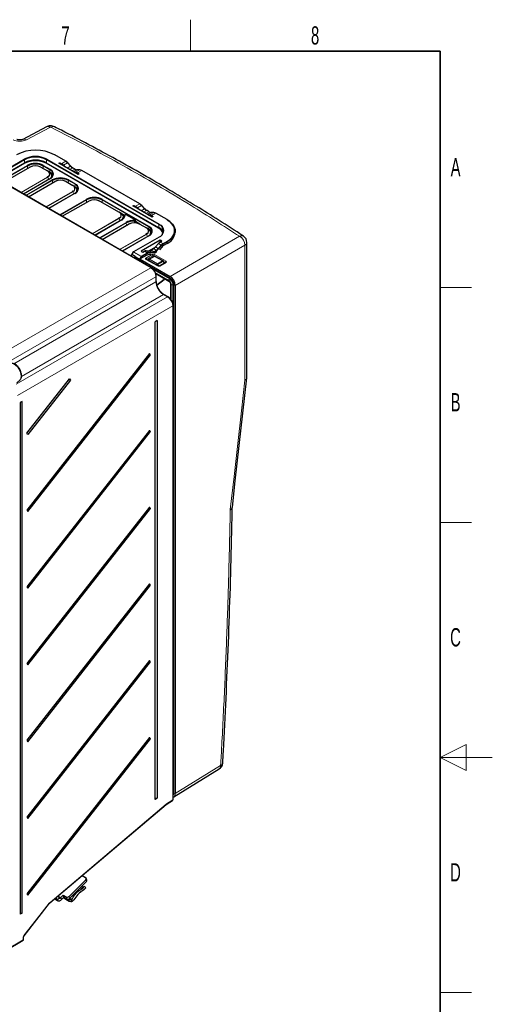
# Paper-space layout 'Blatt4' of a CAD drawing. Header units: millimetres. Extents: x 5 to 418, y 2 to 292.
# Tile 72 of 72: x 328 to 418, y 100 to 288. Entities that reach past the tile are written whole.
import ezdxf

# ---------------------------------------------------------------- set-up
doc = ezdxf.new("R2010")
doc.units = ezdxf.units.MM
doc.layers.add('SLD-0', color=7, linetype='Continuous')
doc.styles.add('SLDTEXTSTYLE0', font='TXT', dxfattribs={"width": 0.605})

psp = doc.layouts.new('Blatt4')

# ---------------------------------------------------------------- linework, layer by layer
at = {"color": 7, "linetype": 'Continuous', "lineweight": 18}
for p, q in [((352.67, 240.99), (299.53, 271.67)), ((333.38, 267.89), (328.89, 265.5)), ((336.4, 261.39), (334.24, 262.63)), ((323.3, 258.08), (328.53, 261.1)), ((328.59, 261), (323.36, 257.98)), ((323.57, 258.96), (328.46, 261.79)), ((328.52, 261.69), (323.62, 258.87)), ((323.93, 257.65), (329.02, 260.59)), ((329.08, 260.49), (324.04, 257.59)), ((329.56, 260.28), (324.47, 257.34)), ((328.53, 261.1), (328.52, 261.69)), ((329.08, 260.03), (329.08, 260.49)), ((332.88, 259.54), (331.6, 260.28)), ((332.08, 260.03), (332.09, 260.49)), ((333.36, 259.76), (332.09, 260.49)), ((332.14, 260.59), (333.42, 259.85)), ((354.16, 248.59), (332.66, 261)), ((332.72, 261.1), (332.73, 261.69)), ((332.72, 261.1), (354.21, 248.69)), ((354.22, 249.28), (332.73, 261.69)), ((332.78, 261.79), (354.28, 249.38)), ((335.6, 260.93), (336.4, 261.39)), ((335.96, 260.63), (336.76, 261.09)), ((336.68, 260.08), (337.32, 260.46)), ((337.32, 260.46), (336.76, 261.09)), ((327.79, 255.42), (332.88, 258.36)), ((332.92, 258.32), (327.84, 255.39)), ((333.15, 257.92), (332.92, 258.32)), ((333.35, 259.29), (333.36, 259.76)), ((333.35, 259.25), (333.35, 259.29)), ((337.12, 259.83), (337.68, 260.16)), ((337.59, 259.56), (338.16, 259.88)), ((338.16, 259.88), (337.68, 260.16)), ((337.87, 259.4), (338.52, 259.77)), ((338.29, 259.29), (339.09, 259.75)), ((339.09, 259.75), (338.52, 259.77)), ((338.65, 259.17), (339.45, 259.63)), ((350.54, 253.23), (339.45, 259.63)), ((333.42, 258.05), (328.33, 255.11)), ((328.74, 254.87), (333.83, 257.81)), ((333.88, 257.72), (328.85, 254.81)), ((334.37, 257.5), (329.28, 254.56)), ((333.89, 257.25), (333.88, 257.72)), ((337.69, 256.77), (336.41, 257.5)), ((336.89, 257.25), (336.9, 257.72)), ((338.17, 256.98), (336.9, 257.72)), ((336.95, 257.81), (338.23, 257.08)), ((338.16, 256.52), (338.17, 256.98)), ((338.16, 256.48), (338.16, 256.52)), ((332.6, 252.65), (337.69, 255.59)), ((337.73, 255.54), (332.65, 252.61)), ((338.23, 255.27), (333.14, 252.34)), ((337.96, 255.14), (337.73, 255.54)), ((335.2, 251.14), (340.29, 254.08)), ((340.35, 253.98), (335.31, 251.08)), ((340.83, 253.77), (335.74, 250.83)), ((340.35, 253.52), (340.35, 253.98)), ((346.55, 251.65), (342.88, 253.77)), ((343.35, 253.52), (343.36, 253.98)), ((352.27, 248.84), (343.36, 253.98)), ((343.42, 254.08), (352.32, 248.94)), ((349.74, 252.77), (350.54, 253.23)), ((350.1, 252.47), (350.9, 252.93)), ((351.47, 252.29), (350.9, 252.93)), ((349.61, 250.16), (347.94, 251.12)), ((350.82, 251.92), (351.47, 252.29)), ((351.26, 251.67), (351.83, 251.99)), ((351.74, 251.39), (352.3, 251.72)), ((352.3, 251.72), (351.83, 251.99)), ((352.01, 251.23), (352.66, 251.6)), ((352.43, 251.12), (353.23, 251.58)), ((353.23, 251.58), (352.66, 251.6)), ((352.79, 251.01), (353.59, 251.47)), ((355.74, 250.22), (353.59, 251.47)), ((341.46, 247.53), (346.55, 250.47)), ((346.59, 250.42), (341.52, 247.5)), ((342.01, 247.21), (346.84, 250)), ((347.09, 250.15), (342.06, 247.25)), ((342.89, 246.77), (347.93, 249.67)), ((347.98, 249.58), (342.95, 246.67)), ((348.47, 249.36), (343.38, 246.42)), ((346.84, 250), (346.59, 250.42)), ((347.99, 249.11), (347.98, 249.58)), ((351.79, 248.63), (350.51, 249.36)), ((354.21, 248.69), (354.22, 249.28)), ((342.06, 247.25), (342.89, 246.77)), ((346.7, 244.51), (351.79, 247.45)), ((351.83, 247.4), (346.75, 244.47)), ((352.32, 247.13), (347.23, 244.2)), ((352.06, 247.01), (351.83, 247.4)), ((352.26, 248.38), (352.27, 248.84)), ((352.26, 248.34), (352.26, 248.38)), ((356.36, 239.34), (369.66, 247.02)), ((354.28, 246.89), (349.38, 244.06)), ((354.07, 244.68), (354.64, 245.32)), ((354.13, 245.62), (354.64, 245.32)), ((354.72, 245.24), (354.15, 244.61)), ((354.47, 245.9), (354.47, 245.93)), ((354.49, 245.91), (355, 245.62)), ((355, 245.62), (355.74, 246.04)), ((355.8, 245.95), (355.06, 245.52)), ((355.8, 245.65), (355.8, 245.95)), ((370.65, 245.31), (357.35, 237.63)), ((370.65, 219.51), (370.65, 245.31)), ((348.93, 243.22), (348.98, 243.25)), ((349.34, 244.02), (349.04, 243.51)), ((350.8, 243.17), (349.34, 244.02)), ((349.38, 244.06), (350.84, 243.22)), ((350.84, 243.22), (351.95, 243.86)), ((352.01, 243.76), (350.9, 243.12)), ((351.44, 244.16), (351.95, 243.86)), ((351.75, 242.87), (352.94, 243.53)), ((351.8, 244.27), (352.31, 243.97)), ((353.08, 243.28), (351.89, 242.62)), ((352.31, 243.97), (352.88, 244)), ((352.91, 243.89), (352.34, 243.87)), ((352.37, 244.29), (352.88, 244)), ((353.35, 244.77), (352.52, 244.31)), ((352.73, 244.4), (353.24, 244.11)), ((353.08, 243.06), (353.08, 243.28)), ((353.21, 244.68), (353.72, 244.39)), ((353.24, 244.11), (353.72, 244.39)), ((353.37, 243.21), (353.25, 243.28)), ((353.25, 243.28), (353.25, 243.16)), ((353.77, 244.29), (353.3, 244.01)), ((353.4, 243.53), (355.6, 242.25)), ((353.57, 244.98), (354.07, 244.68)), ((350.01, 242.69), (356.36, 239.02)), ((350.51, 242.66), (350.8, 243.17)), ((350.9, 243.12), (350.64, 242.68)), ((353.96, 241.34), (351.75, 242.61)), ((351.89, 242.62), (351.89, 242.6)), ((352.07, 242.49), (352.1, 242.51)), ((353.4, 243.18), (352.4, 242.62)), ((352.4, 242.62), (353.94, 241.73)), ((354.91, 242.31), (353.4, 243.18)), ((353.94, 241.73), (354.91, 242.31)), ((355.01, 242.2), (354.04, 241.62)), ((354.04, 241.62), (354.21, 241.32)), ((355.6, 242), (354.41, 241.33)), ((354.92, 241.68), (355.21, 241.86)), ((355.21, 241.86), (355.01, 242.2)), ((355.46, 242.01), (355.1, 242.21)), ((355.22, 241.85), (355.21, 241.86)), ((355.46, 241.98), (355.46, 242.01)), ((322.93, 223.83), (352.67, 240.99)), ((356.31, 238.92), (352.98, 240.84)), ((353.22, 240.6), (356.22, 238.87)), ((356.08, 238.63), (353.53, 240.1)), ((353.6, 239.96), (356.08, 238.53)), ((353.66, 239.28), (324.69, 222.57)), ((326.45, 222.62), (353.66, 238.33)), ((353.66, 238.33), (353.66, 239.28)), ((353.84, 237.71), (355.25, 238.85)), ((355.25, 238.85), (355.25, 238.94)), ((356.31, 238.92), (356.22, 238.87)), ((356.5, 237.79), (356.5, 234.94)), ((356.59, 234.82), (356.59, 237.75)), ((356.96, 237.8), (356.87, 237.75)), ((356.87, 237.75), (356.87, 234.18)), ((356.96, 140.46), (356.96, 237.8)), ((357.07, 237.8), (357.07, 140.46)), ((355.08, 235.89), (327.92, 220.21)), ((355.89, 235.42), (355.08, 235.89)), ((326.93, 218.69), (355.89, 235.42)), ((356.88, 233.7), (327.15, 216.53)), ((356.88, 139.1), (356.88, 233.7)), ((367.87, 194.6), (367.88, 194.74)), ((357.35, 140.31), (366.03, 145.68)), ((356.96, 140.46), (356.93, 140.45)), ((333.39, 119.46), (355.61, 138.32)), ((355.66, 138.35), (356.88, 139.1)), ((340.35, 123.46), (340.21, 123.83)), ((334.96, 120.67), (335.43, 120.4)), ((328.41, 113.12), (333.31, 119.38)), ((334.31, 120.19), (334.81, 119.9)), ((335.17, 120.36), (334.81, 119.9)), ((335.43, 120.4), (335.57, 120.02)), ((336.62, 120.17), (336.47, 120.55)), ((337.02, 120.65), (337.16, 120.28)), ((324.93, 110.36), (328.27, 112.35)), ((328.27, 112.35), (328.27, 112.75))]:
    psp.add_line(p, q, dxfattribs=at)
at = {"color": 7, "linetype": 'Continuous', "lineweight": 25}
for p, q in [((352.77, 241), (299.63, 271.68)), ((332.71, 267.97), (328.21, 265.58)), ((336.44, 261.39), (334.28, 262.64)), ((324.44, 257.35), (329.52, 260.28)), ((331.64, 260.28), (332.92, 259.55)), ((335.1, 261), (335.29, 261.11)), ((338.76, 258.88), (335.1, 261)), ((335.29, 261.11), (335.6, 260.93)), ((335.29, 260.89), (335.29, 261.11)), ((335.96, 260.63), (336.21, 260.35)), ((337.36, 260.47), (336.79, 261.1)), ((332.98, 258.46), (332.84, 258.36)), ((333.16, 259.4), (332.92, 259.55)), ((333.35, 259.29), (333.17, 259.4)), ((333.73, 258.44), (333.73, 258.62)), ((338.2, 259.89), (337.72, 260.16)), ((338.04, 259.3), (338.29, 259.29)), ((339.11, 259.75), (338.54, 259.78)), ((338.65, 259.17), (338.96, 258.99)), ((338.96, 258.99), (338.76, 258.88)), ((350.58, 253.23), (339.49, 259.64)), ((333.38, 258.05), (328.3, 255.12)), ((329.25, 254.58), (334.33, 257.51)), ((336.45, 257.51), (337.73, 256.77)), ((337.97, 256.63), (337.73, 256.77)), ((338.16, 256.52), (337.97, 256.63)), ((338.19, 255.28), (333.11, 252.35)), ((337.78, 255.69), (337.65, 255.59)), ((338.54, 255.67), (338.54, 255.84)), ((335.72, 250.85), (340.79, 253.77)), ((342.92, 253.77), (346.59, 251.65)), ((349.24, 252.83), (349.43, 252.94)), ((352.91, 250.72), (349.24, 252.83)), ((349.43, 252.94), (349.74, 252.77)), ((349.43, 252.72), (349.43, 252.94)), ((351.5, 252.3), (350.93, 252.94)), ((346.84, 251.51), (346.59, 251.65)), ((347.66, 251.03), (346.84, 251.51)), ((347.38, 250.87), (347.61, 250.74)), ((347.66, 251.01), (347.66, 250.92)), ((349.65, 250.17), (347.98, 251.13)), ((350.1, 252.47), (350.35, 252.19)), ((352.34, 251.72), (351.87, 252)), ((352.18, 251.13), (352.43, 251.12)), ((353.26, 251.59), (352.69, 251.61)), ((352.79, 251.01), (353.1, 250.83)), ((353.1, 250.83), (352.91, 250.72)), ((355.78, 250.23), (353.63, 251.47)), ((347.05, 250.16), (341.98, 247.23)), ((343.35, 246.44), (348.43, 249.37)), ((346.65, 250.57), (346.51, 250.47)), ((347.41, 250.55), (347.41, 250.72)), ((349.75, 249.59), (349.73, 250.05)), ((350.54, 249.37), (349.74, 249.84)), ((350.55, 249.37), (351.83, 248.63)), ((352.28, 247.14), (347.21, 244.21)), ((351.88, 247.55), (351.75, 247.45)), ((352.07, 248.49), (351.83, 248.63)), ((352.26, 248.38), (352.07, 248.49)), ((352.64, 247.53), (352.64, 247.7)), ((352.73, 247.62), (352.64, 247.67)), ((357.32, 247.77), (357.32, 248.07)), ((342.89, 246.77), (342.89, 246.7)), ((354.24, 246.89), (349.34, 244.06)), ((354.46, 246.29), (350.8, 244.17)), ((353.57, 244.98), (354.13, 245.62)), ((354.8, 246.09), (354.46, 246.29)), ((354.47, 245.93), (354.46, 246.29)), ((354.47, 245.93), (354.49, 245.92)), ((354.49, 245.91), (354.8, 246.09)), ((355.8, 245.65), (355.13, 245.27)), ((371.05, 220.04), (371.05, 245.87)), ((348.98, 243.25), (348.98, 243.45)), ((349.31, 244.04), (349, 243.5)), ((349.66, 243.15), (349.04, 243.51)), ((351.94, 243.43), (350.64, 242.68)), ((350.8, 244.17), (351.13, 243.98)), ((351.13, 243.98), (351.44, 244.16)), ((351.8, 244.27), (352.37, 244.29)), ((352.7, 243.56), (352.3, 243.54)), ((353.48, 244.88), (352.42, 244.29)), ((352.73, 244.4), (353.21, 244.68)), ((354.77, 244.97), (354.31, 244.45)), ((349.66, 243.15), (350.51, 242.66)), ((349.66, 242.8), (349.66, 243.15)), ((350.01, 242.69), (350.01, 242.91)), ((350.61, 242.66), (356.36, 239.34)), ((354.06, 241.35), (351.85, 242.62)), ((352.1, 242.51), (352.3, 242.63)), ((352.3, 242.63), (353.31, 243.19)), ((355.01, 242.32), (353.5, 243.19)), ((355.5, 242.01), (354.31, 241.34)), ((355.28, 241.9), (355.08, 242.24)), ((355.29, 241.89), (355.28, 241.9)), ((353.62, 239.88), (356.12, 238.44)), ((353.72, 238.42), (353.72, 239.36)), ((353.85, 237.66), (355.23, 238.78)), ((356.44, 237.87), (356.44, 235.02)), ((357.35, 237.63), (357.35, 140.31)), ((355.98, 235.43), (355.17, 235.89)), ((356.93, 139.18), (356.93, 233.78)), ((353.86, 230.88), (353.49, 230.66)), ((353.49, 139.21), (353.49, 230.66)), ((353.86, 230.88), (353.86, 139.43)), ((352.4, 224.57), (328.94, 194.62)), ((352.58, 224.31), (352.4, 224.57)), ((329.12, 194.36), (352.58, 224.31)), ((327.06, 219), (327.6, 219.48)), ((327.6, 219.48), (327.65, 219.54)), ((328.94, 209.31), (337.1, 219.73)), ((337.28, 219.47), (329.12, 209.05)), ((337.1, 219.73), (337.28, 219.47)), ((371.03, 219.94), (371.03, 220.04)), ((328.03, 215.42), (327.66, 215.2)), ((327.66, 215.2), (327.66, 117.22)), ((328.03, 117.44), (328.03, 215.42)), ((352.4, 209.87), (328.94, 179.92)), ((329.12, 209.05), (328.94, 209.31)), ((329.12, 179.66), (352.58, 209.62)), ((352.58, 209.62), (352.4, 209.87)), ((352.4, 195.18), (328.94, 165.22)), ((328.94, 194.62), (329.12, 194.36)), ((329.12, 164.96), (352.58, 194.92)), ((352.58, 194.92), (352.4, 195.18)), ((368.27, 195.13), (368.27, 195.14)), ((352.4, 180.48), (328.94, 150.52)), ((328.94, 179.92), (329.12, 179.66)), ((329.12, 150.26), (352.58, 180.22)), ((352.58, 180.22), (352.4, 180.48)), ((352.4, 165.78), (328.94, 135.83)), ((328.94, 165.22), (329.12, 164.96)), ((329.12, 135.57), (352.58, 165.52)), ((352.58, 165.52), (352.4, 165.78)), ((352.4, 151.08), (328.94, 121.13)), ((329.12, 120.87), (352.58, 150.82)), ((352.58, 150.82), (352.4, 151.08)), ((328.94, 150.52), (329.12, 150.26)), ((357.07, 139.67), (365.76, 145.05)), ((333.38, 119.39), (355.6, 138.24)), ((353.86, 139.43), (353.49, 139.21)), ((355.63, 138.26), (356.84, 139.01)), ((328.94, 135.83), (329.12, 135.57)), ((339.55, 124.63), (340.19, 124.26)), ((340.21, 123.83), (337.02, 120.65)), ((340.35, 123.46), (337.16, 120.28)), ((340.44, 123.76), (340.3, 124.14)), ((328.94, 121.13), (329.12, 120.87)), ((334.93, 120.71), (335.17, 120.36)), ((335.43, 120.4), (335.9, 120.88)), ((335.9, 120.88), (336.47, 120.55)), ((335.9, 120.88), (336.05, 120.5)), ((339.71, 122.3), (339.95, 122.54)), ((339.94, 121.97), (340, 122.02)), ((340.24, 122.26), (339.95, 122.54)), ((340.24, 122.26), (340, 122.02)), ((328.42, 113.07), (333.32, 119.34)), ((334.29, 120.17), (334.91, 119.81)), ((334.5, 120.34), (334.81, 119.9)), ((335.57, 120.02), (336.05, 120.5)), ((336.05, 120.5), (336.62, 120.17)), ((337.43, 120.02), (337.67, 120.26)), ((337.71, 119.74), (337.43, 120.02)), ((337.71, 119.74), (337.96, 119.98)), ((328.03, 117.44), (327.66, 117.22)), ((324.93, 110.29), (328.23, 112.26)), ((328.32, 112.43), (328.32, 112.83))]:
    psp.add_line(p, q, dxfattribs=at)
at = {"color": 7, "linetype": 'Continuous', "lineweight": 18, "flags": 128}
for points in [[(336.76, 261.09), (336.77, 261.1), (336.78, 261.1), (336.78, 261.1), (336.79, 261.1), (336.79, 261.1)], [(337.32, 260.46), (337.34, 260.46), (337.34, 260.47), (337.35, 260.47), (337.36, 260.47), (337.36, 260.47)], [(333.36, 258.02), (333.39, 258.05), (333.57, 258.24), (333.67, 258.44), (333.71, 258.65), (333.67, 258.86), (333.57, 259.06), (333.39, 259.24), (333.16, 259.4)], [(338.17, 255.25), (338.2, 255.28), (338.37, 255.46), (338.48, 255.66), (338.52, 255.87), (338.48, 256.08), (338.37, 256.28), (338.2, 256.47), (337.97, 256.63)], [(350.9, 252.93), (350.91, 252.93), (350.92, 252.94), (350.93, 252.94), (350.93, 252.94), (350.93, 252.94)], [(351.47, 252.29), (351.48, 252.3), (351.49, 252.3), (351.49, 252.3), (351.5, 252.3), (351.5, 252.3)], [(352.27, 247.11), (352.3, 247.14), (352.47, 247.32), (352.58, 247.52), (352.62, 247.73), (352.58, 247.94), (352.47, 248.14), (352.3, 248.33), (352.07, 248.49)], [(350.8, 243.17), (350.81, 243.17), (350.83, 243.16), (350.84, 243.15), (350.85, 243.14), (350.87, 243.14), (350.88, 243.13), (350.89, 243.12), (350.9, 243.12)], [(353.81, 241.49), (353.82, 241.49), (353.84, 241.51), (353.88, 241.53), (353.91, 241.55), (353.94, 241.57), (353.98, 241.59), (354.01, 241.6), (354.04, 241.62)], [(355.01, 242.2), (355.04, 242.22), (355.06, 242.23), (355.07, 242.24), (355.08, 242.24), (355.08, 242.24)], [(355.21, 241.86), (355.24, 241.87), (355.26, 241.88), (355.27, 241.89), (355.28, 241.9), (355.28, 241.9)], [(327.65, 219.54), (327.81, 219.83), (327.87, 220.22), (327.83, 220.67), (327.68, 221.15), (327.44, 221.61), (327.14, 222.03), (326.78, 222.36), (326.41, 222.59), (326.05, 222.68), (325.77, 222.65)], [(367.88, 194.74), (368.59, 201.04), (369.29, 207.33), (370, 213.63), (370.65, 219.51)], [(333.31, 119.38), (333.32, 119.36), (333.32, 119.35), (333.32, 119.34), (333.32, 119.34)], [(328.41, 113.12), (328.42, 113.1), (328.42, 113.08), (328.42, 113.07), (328.42, 113.07)]]:
    psp.add_lwpolyline(points, dxfattribs=at)
at = {"color": 7, "linetype": 'Continuous', "lineweight": 25, "flags": 128}
for points in [[(337.36, 260.47), (337.36, 260.46), (337.36, 260.46), (337.36, 260.45), (337.36, 260.44)], [(333.18, 259.37), (333.41, 259.2), (333.59, 259.02), (333.69, 258.81), (333.73, 258.6), (333.69, 258.39), (333.59, 258.19), (333.56, 258.15)], [(333.87, 258.49), (333.82, 258.57), (333.72, 258.69)], [(333.72, 258.29), (333.73, 258.43), (333.73, 258.44)], [(337.99, 256.59), (338.22, 256.43), (338.4, 256.24), (338.5, 256.04), (338.54, 255.83), (338.5, 255.61), (338.4, 255.41), (338.37, 255.38)], [(338.68, 255.72), (338.63, 255.8), (338.53, 255.91)], [(338.53, 255.52), (338.54, 255.65), (338.54, 255.67)], [(351.5, 252.3), (351.5, 252.3), (351.5, 252.3), (351.5, 252.29), (351.5, 252.28)], [(347.4, 250.4), (347.41, 250.53), (347.41, 250.55)], [(355.74, 246.04), (356.31, 246.44), (356.76, 246.89), (357.07, 247.37), (357.22, 247.88), (357.22, 248.39), (357.07, 248.9), (356.76, 249.38), (356.31, 249.83), (355.74, 250.22)], [(355.8, 250.19), (356.38, 249.79), (356.83, 249.34), (357.14, 248.85), (357.3, 248.33), (357.3, 247.81), (357.14, 247.29), (356.83, 246.8), (356.38, 246.35), (355.8, 245.95)], [(352.09, 248.45), (352.32, 248.29), (352.5, 248.1), (352.6, 247.9), (352.64, 247.69), (352.6, 247.48), (352.5, 247.27), (352.47, 247.24)], [(352.78, 247.58), (352.73, 247.66), (352.63, 247.77)], [(352.63, 247.39), (352.64, 247.51), (352.64, 247.53)], [(348.98, 243.25), (348.98, 243.24), (348.98, 243.23), (348.97, 243.22), (348.96, 243.21), (348.96, 243.21), (348.95, 243.21), (348.94, 243.21)], [(352.1, 242.51), (352.07, 242.5), (352.07, 242.49)], [(368.27, 195.15), (368.83, 200.18), (371.04, 219.94)], [(334.81, 119.9), (334.87, 119.83), (334.95, 119.79), (335.04, 119.77), (335.14, 119.77), (335.24, 119.8), (335.35, 119.85), (335.46, 119.93), (335.57, 120.02)], [(335.17, 120.36), (335.2, 120.34), (335.22, 120.32), (335.25, 120.32), (335.28, 120.32), (335.32, 120.33), (335.35, 120.34), (335.39, 120.37), (335.43, 120.4)], [(335.98, 120.43), (336.05, 120.37), (336.41, 120.1), (336.75, 119.89), (337.07, 119.74), (337.34, 119.66), (337.56, 119.66), (337.71, 119.74)], [(336.36, 120.32), (336.64, 120.14), (336.9, 120.02), (337.12, 119.96), (337.3, 119.96), (337.43, 120.02)]]:
    psp.add_lwpolyline(points, dxfattribs=at)
at = {"color": 7, "linetype": 'Continuous', "lineweight": 18}
for centre, radius, start, end in [((332.97, 267.34), 0.686, 53.2864, 112.6819), ((334.04, 267.4), 0.629, 68.727, 128.5046), ((328.48, 264.95), 0.685, 53.2577, 113.0143), ((328.4, 261.69), 0.123, 3.2297, 57.3477), ((328.65, 261.11), 0.123, 183.2297, 237.3477), ((328.95, 260.48), 0.123, 3.2297, 57.3477), ((329.53, 260.24), 0.0402, 54.3818, 114.314), ((331.63, 260.24), 0.0402, 65.686, 125.6182), ((332.21, 260.48), 0.123, 122.6523, 176.7703), ((332.59, 261.11), 0.123, 302.6523, 356.7703), ((332.85, 261.69), 0.123, 122.6523, 176.7703), ((337.71, 260.13), 0.0402, 65.6929, 125.6176), ((332.9, 259.51), 0.0402, 65.686, 125.6182), ((332.65, 258.95), 0.632, 290.7834, 69.2166), ((332.82, 258.26), 0.115, 28.8556, 58.0453), ((332.64, 258.97), 0.704, 292.7612, 6.2687), ((333.48, 259.75), 0.123, 122.6523, 176.7703), ((333.07, 258.95), 0.965, 290.7834, 69.2166), ((338.54, 259.73), 0.0496, 88.0594, 120.7437), ((339.47, 259.6), 0.0402, 65.6929, 125.6176), ((333.39, 258.02), 0.0395, 53.7667, 114.9229), ((333.76, 257.71), 0.123, 3.2297, 57.3477), ((334.34, 257.47), 0.0402, 54.3818, 114.314), ((336.44, 257.47), 0.0402, 65.686, 125.6182), ((337.02, 257.71), 0.123, 122.6523, 176.7703), ((337.46, 256.18), 0.632, 290.7834, 69.2166), ((337.71, 256.73), 0.0402, 65.686, 125.6182), ((338.29, 256.97), 0.123, 122.6523, 176.7703), ((337.88, 256.18), 0.965, 290.7834, 69.2166), ((337.62, 255.49), 0.115, 28.8556, 58.0453), ((337.45, 256.19), 0.704, 292.7612, 6.2687), ((338.2, 255.24), 0.0395, 53.7667, 114.9229), ((340.22, 253.98), 0.123, 3.2297, 57.3477), ((340.81, 253.74), 0.0402, 54.3818, 114.314), ((342.9, 253.74), 0.0402, 65.686, 125.6182), ((343.48, 253.98), 0.123, 122.6523, 176.7703), ((346.33, 251.06), 0.632, 290.7834, 69.2166), ((346.58, 251.61), 0.0402, 65.686, 125.6182), ((346.32, 251.07), 0.704, 292.7612, 6.2687), ((346.55, 250.75), 0.809, 290.7834, 69.2166), ((347.73, 251), 0.0748, 85.5421, 172.5109), ((347.97, 251.09), 0.0395, 65.0771, 126.2333), ((351.85, 251.96), 0.0402, 65.6929, 125.6176), ((352.69, 251.56), 0.0496, 88.0594, 120.7437), ((353.61, 251.43), 0.0402, 65.6929, 125.6176), ((346.49, 250.37), 0.115, 28.8556, 58.0453), ((347.07, 250.12), 0.0384, 52.8179, 115.8716), ((347.86, 249.57), 0.123, 3.2297, 57.3477), ((348.44, 249.33), 0.0402, 54.3818, 114.314), ((355.06, 249.94), 5.54, 178.8494, 179.9912), ((349.63, 250.13), 0.0396, 65.3808, 126.2056), ((350.54, 249.33), 0.0402, 65.686, 125.6182), ((352.39, 248.83), 0.123, 122.6523, 176.7703), ((351.98, 248.04), 0.965, 290.7834, 69.2166), ((354.35, 249.28), 0.123, 122.6523, 176.7703), ((353.81, 248.13), 1.33, 290.7834, 69.2166), ((351.56, 248.04), 0.632, 290.7834, 69.2166), ((351.81, 248.59), 0.0402, 65.686, 125.6182), ((351.72, 247.35), 0.115, 28.8556, 58.0453), ((351.55, 248.05), 0.704, 292.7612, 6.2687), ((352.3, 247.1), 0.0395, 53.7667, 114.9229), ((354.09, 248.7), 0.123, 302.6523, 356.7703), ((370.05, 246.41), 0.731, 60.3361, 122.2337), ((368.57, 245.25), 2.09, 1.7215, 58.2785), ((354.26, 246.86), 0.0395, 53.7667, 114.9229), ((354.52, 245.12), 0.234, 32.0328, 59.7143), ((354.94, 245.51), 0.123, 2.6055, 57.3945), ((355.67, 245.94), 0.123, 2.6055, 57.3945), ((370.38, 245.92), 0.667, 294.0775, 355.9484), ((349.8, 244.8), 0.904, 237.5695, 239.7131), ((349.36, 244.03), 0.0395, 53.7667, 114.9229), ((349.44, 243.96), 0.115, 121.9547, 151.1444), ((350.9, 243.12), 0.115, 121.9547, 151.1444), ((350.78, 243.11), 0.123, 2.6055, 57.3945), ((351.89, 243.75), 0.123, 2.6055, 57.3945), ((352.26, 243.9), 0.0915, 339.9751, 54.3796), ((352.83, 243.92), 0.0915, 339.9751, 54.3796), ((352.78, 243.28), 0.303, 1.5835, 57.2669), ((353.17, 244.01), 0.123, 2.6055, 57.3945), ((353.56, 243.27), 0.307, 121.9772, 177.4454), ((353.35, 243.1), 0.0976, 53.2571, 114.0854), ((353.46, 243.09), 0.101, 65.6929, 125.6176), ((353.65, 244.28), 0.123, 2.6055, 57.3945), ((353.96, 244.48), 0.234, 32.0328, 59.7143), ((351.59, 242.61), 0.303, 1.5835, 57.2669), ((351.81, 242.53), 0.099, 65.3602, 124.6041), ((352.4, 242.48), 0.18, 125.0418, 207.449), ((352.56, 242.35), 0.311, 122.8113, 173.6121), ((352.34, 242.54), 0.0976, 53.2571, 114.0854), ((354.11, 241.46), 0.311, 122.8113, 173.6121), ((353.79, 241.48), 0.287, 29.4707, 58.9659), ((354.02, 241.26), 0.099, 65.3811, 124.6024), ((354.35, 241.25), 0.101, 54.6343, 113.9469), ((354.97, 242.23), 0.101, 65.6929, 125.6176), ((354.76, 242.06), 0.287, 29.4707, 58.9659), ((355.76, 241.99), 0.307, 121.9772, 177.4454), ((355.54, 241.91), 0.101, 54.6371, 113.9125), ((352.73, 240.91), 0.099, 65.3693, 124.5839), ((353.62, 239.37), 0.099, 295.3892, 354.6233), ((353.62, 238.42), 0.0994, 295.446, 353.9564), ((355.18, 238.83), 0.0759, 315.6043, 17.1404), ((355.2, 238.95), 0.116, 298.0356, 335.7766), ((356.39, 238.61), 0.308, 122.9181, 177.3706), ((356.17, 238.52), 0.096, 172.796, 236.0543), ((356.24, 239.02), 0.123, 302.9181, 357.3706), ((356.54, 237.88), 0.0962, 184.5016, 247.1535), ((356.73, 238.02), 0.308, 242.6336, 297.0778), ((357.01, 237.69), 0.123, 62.6336, 117.0778), ((355.13, 235.8), 0.0991, 65.5239, 124.5903), ((355.94, 235.34), 0.099, 65.3754, 124.6028), ((356.83, 233.79), 0.099, 295.4181, 354.6326), ((365.35, 145.6), 0.692, 307.033, 6.4015), ((365.8, 146.26), 0.629, 291.386, 350.3722), ((357.01, 140.35), 0.123, 62.6336, 117.0778), ((355.54, 138.29), 0.0714, 317.4862, 19.765), ((355.57, 138.34), 0.0988, 306.9151, 6.4047), ((356.78, 139.09), 0.0988, 307.0444, 6.3937), ((356.83, 139.19), 0.099, 295.4169, 354.6473), ((333.32, 119.44), 0.0714, 317.4862, 19.765), ((328.17, 112.34), 0.101, 306.0972, 5.3591), ((328.22, 112.84), 0.0993, 295.4684, 354.0417), ((328.22, 112.44), 0.099, 295.4169, 354.6473)]:
    psp.add_arc(centre, radius, start, end, dxfattribs=at)
at = {"color": 7, "linetype": 'Continuous', "lineweight": 25}
for centre, radius, start, end in [((330.62, 255.68), 7.84, 62.4805, 117.5195), ((330.62, 257.62), 4.69, 62.6097, 117.3903), ((330.62, 257.63), 4.57, 62.6097, 117.3903), ((334.27, 262.6), 0.0402, 65.6929, 125.6176), ((330.62, 257.06), 4.55, 62.6097, 117.3903), ((330.62, 257.07), 4.43, 62.6097, 117.3903), ((330.58, 257.57), 3.4, 62.6097, 117.3903), ((330.58, 257.58), 3.27, 62.6097, 117.3903), ((330.58, 258.23), 2.31, 62.6097, 117.3903), ((330.58, 258.3), 2.22, 62.6097, 117.3903), ((336.42, 261.36), 0.0402, 65.6929, 125.6176), ((335.63, 260.11), 1.5, 41.2195, 59.1721), ((335.74, 260.16), 1.4, 41.2195, 59.1721), ((338.45, 261.44), 1.5, 221.2195, 239.1721), ((338.56, 261.5), 1.6, 221.2195, 239.1721), ((332.57, 258.82), 0.805, 16.3206, 64.6402), ((333.14, 259.37), 0.0397, 355.4528, 54.5747), ((332.85, 258.25), 1.16, 19.8876, 64.2864), ((333.03, 258.89), 0.93, 290.7834, 69.2166), ((338.18, 259.85), 0.0402, 65.6929, 125.6176), ((338.57, 260.56), 0.792, 238.4341, 265.9433), ((339.03, 258.96), 0.792, 58.4341, 85.9433), ((339.11, 259.7), 0.0496, 88.0594, 120.7437), ((333.4, 258.02), 0.0396, 125.3585, 184.6077), ((335.39, 254.8), 3.4, 62.6097, 117.3903), ((335.39, 254.81), 3.27, 62.6097, 117.3903), ((335.39, 255.45), 2.31, 62.6097, 117.3903), ((335.39, 255.53), 2.22, 62.6097, 117.3903), ((337.38, 256.04), 0.805, 16.3206, 64.6402), ((337.95, 256.6), 0.0397, 355.4528, 54.5747), ((337.66, 255.47), 1.16, 19.8876, 64.2864), ((337.84, 256.11), 0.93, 290.7834, 69.2166), ((338.21, 255.25), 0.0396, 125.3585, 184.6077), ((341.85, 251.07), 3.4, 62.6097, 117.3903), ((341.85, 251.08), 3.27, 62.6097, 117.3903), ((341.85, 251.72), 2.31, 62.6097, 117.3903), ((341.85, 251.8), 2.22, 62.6097, 117.3903), ((349.77, 251.94), 1.5, 41.2195, 59.1721), ((350.56, 253.19), 0.0402, 65.6929, 125.6176), ((349.88, 252), 1.4, 41.2195, 59.1721), ((346.25, 250.92), 0.805, 16.3206, 64.6402), ((346.6, 251.09), 1.06, 294.1735, 355.582), ((346.64, 251.16), 1.1, 294.1735, 355.582), ((352.59, 253.28), 1.5, 221.2195, 239.1721), ((352.7, 253.33), 1.6, 221.2195, 239.1721), ((352.32, 251.69), 0.0402, 65.6929, 125.6176), ((352.72, 252.39), 0.792, 238.4341, 265.9433), ((353.25, 251.54), 0.0496, 88.0594, 120.7437), ((353.17, 250.79), 0.792, 58.4341, 85.9433), ((346.68, 250.72), 0.724, 319.9448, 359.8473), ((349.43, 246.85), 3.2, 88.3877, 117.9976), ((349.43, 246.85), 3.09, 88.3877, 117.9976), ((349.49, 247.31), 2.31, 62.6097, 117.3903), ((349.49, 247.39), 2.22, 62.6097, 117.3903), ((353.76, 248.07), 1.3, 290.7834, 69.2166), ((355.76, 250.19), 0.0402, 65.6929, 125.6176), ((351.48, 247.9), 0.805, 16.3206, 64.6402), ((352.05, 248.46), 0.0397, 355.4528, 54.5747), ((351.76, 247.33), 1.16, 19.8876, 64.2864), ((351.94, 247.97), 0.93, 290.7834, 69.2166), ((352.31, 247.11), 0.0396, 125.3585, 184.6077), ((353.51, 247.21), 1.53, 15.0293, 64.7657), ((353.52, 247.24), 1.61, 18.7336, 64.402), ((354.72, 248.03), 2.61, 294.3332, 354.3466), ((369.65, 245.87), 1.4, 0, 56.6768), ((355.77, 244.33), 1.5, 120.8279, 138.7805), ((355.77, 244.32), 1.4, 120.8279, 138.7805), ((355.89, 243.98), 1.5, 120.8279, 138.7805), ((349.38, 243.99), 0.08, 119.9973, 149.4226), ((352.36, 242.75), 0.792, 94.0567, 121.5659), ((352.37, 243.18), 0.792, 94.0567, 121.5659), ((352.4, 243.13), 0.739, 94.0567, 121.5659), ((352.82, 244.79), 0.792, 274.0567, 301.5659), ((352.85, 244.73), 0.845, 274.0567, 301.5659), ((353.4, 243.01), 0.2, 60.0027, 119.1388), ((352.95, 245.67), 1.5, 300.8279, 318.7805), ((352.95, 245.66), 1.6, 300.8279, 318.7805), ((354.91, 242.14), 0.2, 30.0025, 60.0027), ((355.11, 238.93), 0.2, 308.893, 352.1706), ((352.79, 224.68), 0.429, 196.9745, 239.4902), ((337.57, 219.9), 0.524, 200.9615, 235.5032), ((352.79, 209.98), 0.429, 196.9745, 239.4902), ((352.79, 195.29), 0.429, 196.9745, 239.4902), ((352.79, 180.59), 0.429, 196.9745, 239.4902), ((352.79, 165.89), 0.429, 196.9745, 239.4902), ((352.79, 151.19), 0.429, 196.9745, 239.4902), ((365.03, 146.24), 1.4, 301.7291, 356.7887), ((353.82, 139.08), 0.348, 82.884, 158.9077), ((356.73, 139.18), 0.2, 301.754, 0), ((340.05, 124.04), 0.26, 306.6593, 57.9007), ((340.17, 123.68), 0.289, 310.0018, 17.1888), ((339.46, 122.79), 0.568, 241.291, 291.3889), ((339.69, 122.98), 0.516, 239.6301, 300.4243), ((336.67, 120.99), 0.482, 245.1196, 315.9168), ((336.82, 120.61), 0.482, 245.1196, 315.9168), ((337.41, 120.7), 0.515, 239.5433, 300.4646), ((327.98, 117.09), 0.348, 82.884, 158.9077), ((328.12, 112.43), 0.2, 300.8959, 0)]:
    psp.add_arc(centre, radius, start, end, dxfattribs=at)
at = {"color": 7, "linetype": 'Continuous', "lineweight": 18}
for centre, major_axis, ratio, start_param, end_param in [((333.52, 267.81), (0.2, -0.003), 0.567125, 0.855991, 2.341931), ((327.64, 266.25), (1.82, 0), 0.566679, 3.91714, 5.465592), ((353.17, 243.4), (0.32, -0.005), 0.567125, 0.793824, 2.36462), ((353.17, 243.24), (0.12, -0.005), 0.549843, 0.806585, 2.377382), ((351.98, 242.74), (0.32, -0.005), 0.567125, 2.36462, 3.935417), ((351.98, 242.57), (0.12, -0.005), 0.549843, 2.377382, 2.818523), ((354.19, 241.47), (0.32, -0.005), 0.567125, 3.935417, 5.506213), ((355.37, 241.96), (0.12, -0.005), 0.549843, 0.423171, 0.806585), ((355.38, 242.13), (0.32, -0.005), 0.567125, 5.506213, 7.077009), ((352.67, 239.85), (-0.7, 1.21), 0.580414, 3.927255, 5.497741), ((355.07, 237.52), (-1, 1.73), 0.575578, 0.785632, 2.356123), ((356.08, 238.04), (-0.3, 0.52), 0.577557, 3.927224, 5.497716), ((355.88, 234.27), (-0.7, 1.21), 0.58043, 3.927187, 5.49767), ((355.67, 138.03), (0.195, 0.349), 0.566929, 0.794113, 0.986099), ((333.45, 119.18), (0.195, 0.349), 0.566892, 0.985925, 1.300138), ((328.54, 112.92), (0.195, 0.35), 0.566823, 1.30021, 2.3475)]:
    psp.add_ellipse(centre, major_axis=major_axis, ratio=ratio, start_param=start_param, end_param=end_param, dxfattribs=at)
at = {"color": 7, "linetype": 'Continuous', "lineweight": 25}
for centre, major_axis, ratio, start_param, end_param in [((335.61, 259.96), (-0.62, 1.03), 0.56722, 5.053107, 5.48944), ((338.66, 258.2), (-0.62, 1.03), 0.56722, 5.48944, 5.925772), ((349.76, 251.79), (-0.62, 1.03), 0.56722, 5.053107, 5.48944), ((352.8, 250.04), (-0.62, 1.03), 0.56722, 5.48944, 5.925772), ((342.06, 247.18), (0.113, 0), 0.577382, 1.570796, 2.356113), ((354.5, 244.93), (0.58, 1.05), 0.587367, 0.776279, 1.212611), ((349.04, 243.42), (-0.0254, 0.0967), 0.522903, 5.805587, 7.364042), ((351.45, 243.17), (0.58, 1.05), 0.587367, 0.339947, 0.776279), ((352.72, 245.39), (0.58, 1.05), 0.587367, 3.481539, 3.917871), ((353.19, 245.67), (0.58, 1.05), 0.587367, 3.917871, 4.354204), ((353.25, 244.19), (0.574, -0.009), 0.567125, 4.706265, 6.306161), ((349.95, 242.66), (0.041, 0.0687), 0.56722, 4.333993, 5.506135), ((350.09, 242.86), (-0.06, 0.104), 0.577385, 0.342354, 0.768178), ((350.59, 242.71), (0.0971, 0.026), 0.51759, 3.619289, 5.190086), ((356.36, 238.2), (-0.7, 1.21), 0.577557, 3.927224, 5.497716), ((356.36, 140.88), (-0.7, 1.21), 0.577206, 2.976143, 3.92692)]:
    psp.add_ellipse(centre, major_axis=major_axis, ratio=ratio, start_param=start_param, end_param=end_param, dxfattribs=at)
for points, knots in [([(334.27, 267.98), (334.14, 268.04), (333.88, 268.15), (333.45, 268.18), (333.05, 268.13), (332.8, 268.02), (332.71, 267.97)], [0, 0, 0, 0, 0.263346, 0.509506, 0.802375, 1, 1, 1, 1]), ([(370.4, 247.04), (370.18, 247.19), (368.45, 248.32), (365.27, 250.37), (360.74, 253.19), (356.07, 256.01), (351.15, 258.88), (346.04, 261.75), (340.85, 264.57), (336.91, 266.64), (334.7, 267.76), (334.27, 267.98)], [0, 0, 0, 0, 0.020024, 0.153606, 0.27921, 0.410303, 0.549365, 0.688447, 0.827504, 0.966438, 1, 1, 1, 1]), ([(328.21, 265.58), (328.2, 265.57), (328.16, 265.55), (328.03, 265.51), (327.83, 265.47), (327.59, 265.46), (327.36, 265.48), (327.18, 265.52), (327.07, 265.56), (327.04, 265.58), (327.03, 265.59)], [0, 0, 0, 0, 0.093954, 0.224001, 0.363752, 0.513845, 0.667419, 0.795873, 0.912919, 1, 1, 1, 1]), ([(347.98, 251.13), (347.98, 251.13), (347.95, 251.15), (347.9, 251.16), (347.82, 251.16), (347.75, 251.14), (347.7, 251.11), (347.67, 251.06), (347.66, 251.02), (347.66, 251.01), (347.66, 251.01)], [0, 0, 0, 0, 0.048782, 0.213845, 0.391813, 0.573458, 0.738688, 0.874612, 0.999434, 1, 1, 1, 1]), ([(349.72, 250.06), (349.72, 250.07), (349.72, 250.1), (349.69, 250.13), (349.67, 250.16), (349.65, 250.17), (349.65, 250.17)], [0, 0, 0, 0, 0.25419, 0.590944, 0.950738, 1, 1, 1, 1]), ([(353.62, 243.94), (353.65, 243.96), (353.68, 243.98), (353.68, 244.01), (353.68, 244.01)], [0, 0, 0, 0, 0.87238, 1, 1, 1, 1]), ([(351.85, 242.62), (351.85, 242.62), (351.84, 242.63), (351.84, 242.63), (351.84, 242.63)], [0, 0, 0, 0, 0.795049, 1, 1, 1, 1]), ([(354.31, 241.34), (354.31, 241.34), (354.29, 241.33), (354.25, 241.32), (354.21, 241.32), (354.15, 241.32), (354.1, 241.33), (354.07, 241.34), (354.06, 241.35), (354.06, 241.35)], [0, 0, 0, 0, 0.1399671, 0.2812157, 0.4379432, 0.6070315, 0.7791452, 0.9212762, 1, 1, 1, 1]), ([(355.51, 242.01), (355.51, 242.01), (355.51, 242.01), (355.51, 242.01), (355.5, 242.01)], [0, 0, 0, 0, 0.363971, 1, 1, 1, 1]), ([(353.44, 240.29), (353.44, 240.3), (353.37, 240.44), (353.18, 240.67), (352.95, 240.89), (352.81, 240.98), (352.77, 241)], [0, 0, 0, 0, 0.033552, 0.436505, 0.842512, 1, 1, 1, 1]), ([(353.72, 239.36), (353.71, 239.42), (353.71, 239.61), (353.63, 239.93), (353.5, 240.17), (353.44, 240.29)], [0, 0, 0, 0, 0.218274, 0.6265584, 1, 1, 1, 1]), ([(354.16, 236.98), (354.13, 237.02), (354.02, 237.2), (353.87, 237.55), (353.74, 238.01), (353.73, 238.28), (353.72, 238.42)], [0, 0, 0, 0, 0.087646, 0.39524, 0.701842, 1, 1, 1, 1]), ([(356.12, 238.44), (356.14, 238.42), (356.19, 238.39), (356.28, 238.29), (356.36, 238.17), (356.42, 238.03), (356.44, 237.93), (356.44, 237.89), (356.44, 237.87)], [0, 0, 0, 0, 0.147487, 0.337141, 0.539403, 0.747043, 0.933502, 1, 1, 1, 1]), ([(355.17, 235.89), (355.11, 235.93), (354.94, 236.04), (354.66, 236.29), (354.36, 236.63), (354.22, 236.87), (354.16, 236.98)], [0, 0, 0, 0, 0.159637, 0.467778, 0.777689, 1, 1, 1, 1]), ([(356.66, 234.71), (356.65, 234.72), (356.59, 234.86), (356.4, 235.09), (356.17, 235.31), (356.02, 235.4), (355.98, 235.43)], [0, 0, 0, 0, 0.033561, 0.436508, 0.842512, 1, 1, 1, 1]), ([(356.93, 233.78), (356.93, 233.85), (356.92, 234.04), (356.84, 234.36), (356.72, 234.6), (356.66, 234.71)], [0, 0, 0, 0, 0.218276, 0.626564, 1, 1, 1, 1]), ([(327.59, 221.58), (327.57, 221.62), (327.47, 221.81), (327.23, 222.1), (326.89, 222.41), (326.52, 222.62), (326.16, 222.71), (325.91, 222.71), (325.79, 222.65), (325.77, 222.65)], [0, 0, 0, 0, 0.0571665, 0.2470948, 0.4392222, 0.63574, 0.8091731, 0.9710574, 1, 1, 1, 1]), ([(327.69, 219.6), (327.72, 219.64), (327.83, 219.75), (327.92, 220.03), (327.96, 220.41), (327.9, 220.83), (327.78, 221.24), (327.65, 221.48), (327.59, 221.58)], [0, 0, 0, 0, 0.07588, 0.254547, 0.445247, 0.648566, 0.855719, 1, 1, 1, 1]), ([(366.42, 146.16), (366.46, 146.91), (366.7, 151.06), (367.08, 158.74), (367.53, 169.19), (367.9, 179.78), (368.13, 188.43), (368.23, 193.53), (368.26, 195.13)], [0, 0, 0, 0, 0.045798, 0.250917, 0.467426, 0.684056, 0.900682, 1, 1, 1, 1]), ([(368.26, 195.08), (368.26, 195.08), (368.26, 195.09), (368.26, 195.1), (368.26, 195.12), (368.26, 195.13), (368.26, 195.13)], [0, 0, 0, 0, 0.22738, 0.499974, 0.772305, 1, 1, 1, 1]), ([(356.93, 140.29), (356.94, 140.3), (356.95, 140.33), (356.96, 140.4), (356.96, 140.45), (356.96, 140.46)], [0, 0, 0, 0, 0.134656, 0.819251, 1, 1, 1, 1]), ([(355.6, 138.24), (355.6, 138.25), (355.61, 138.25), (355.62, 138.26), (355.63, 138.26)], [0, 0, 0, 0, 0.250903, 1, 1, 1, 1]), ([(337.67, 120.26), (337.85, 120.54), (338.22, 121.1), (338.92, 121.79), (339.46, 122.13), (339.71, 122.3)], [0, 0, 0, 0, 0.342068, 0.694056, 1, 1, 1, 1]), ([(340, 122.02), (339.53, 121.7), (338.71, 121.16), (338.18, 120.33), (337.96, 119.98)], [0, 0, 0, 0, 0.5683485, 1, 1, 1, 1]), ([(338.76, 121.07), (338.95, 121.24), (339.31, 121.59), (339.73, 121.85), (339.94, 121.97)], [0, 0, 0, 0, 0.507565, 1, 1, 1, 1]), ([(333.32, 119.34), (333.33, 119.34), (333.34, 119.36), (333.36, 119.38), (333.38, 119.39)], [0, 0, 0, 0, 0.252294, 1, 1, 1, 1]), ([(328.32, 112.83), (328.32, 112.85), (328.33, 112.88), (328.35, 112.95), (328.38, 113.01), (328.41, 113.05), (328.42, 113.07)], [0, 0, 0, 0, 0.24614, 0.491681, 0.760905, 1, 1, 1, 1])]:
    psp.add_open_spline(points, degree=3, knots=knots, dxfattribs=at)
at = {"color": 7, "linetype": 'Continuous', "lineweight": 18}
for points, knots in [([(369.66, 247.02), (366.59, 249.01), (361.45, 252.32), (353.94, 256.81), (347.34, 260.6), (340.59, 264.3), (335.96, 266.69), (333.65, 267.89)], [0, 0, 0, 0, 0.271012, 0.453209, 0.635506, 0.817703, 1, 1, 1, 1]), ([(347.94, 251.12), (347.93, 251.13), (347.91, 251.14), (347.87, 251.15), (347.83, 251.14), (347.79, 251.14), (347.76, 251.12), (347.74, 251.1), (347.74, 251.08), (347.74, 251.07)], [0, 0, 0, 0, 0.142474, 0.284952, 0.427322, 0.569562, 0.711749, 0.853982, 1, 1, 1, 1]), ([(349.52, 250.05), (349.53, 250.05), (349.56, 250.05), (349.6, 250.06), (349.62, 250.08), (349.64, 250.1), (349.64, 250.12), (349.63, 250.15), (349.62, 250.16), (349.61, 250.16)], [0, 0, 0, 0, 0.142474, 0.284952, 0.427322, 0.569562, 0.711749, 0.853982, 1, 1, 1, 1]), ([(349.72, 250.06), (349.72, 250.05), (349.72, 250.02), (349.69, 249.99), (349.65, 249.96), (349.59, 249.94), (349.54, 249.94), (349.52, 249.94)], [0, 0, 0, 0, 0.1630421, 0.3721052, 0.5813421, 0.7906979, 1, 1, 1, 1]), ([(349.53, 249.62), (349.53, 249.68), (349.53, 249.79), (349.52, 249.89), (349.52, 249.94)], [0, 0, 0, 0, 0.580839, 1, 1, 1, 1]), ([(356.59, 237.75), (356.58, 237.79), (356.58, 237.91), (356.52, 238.11), (356.4, 238.32), (356.25, 238.51), (356.14, 238.59), (356.08, 238.63)], [0, 0, 0, 0, 0.144179, 0.35662, 0.574262, 0.787153, 1, 1, 1, 1]), ([(356.22, 238.87), (356.22, 238.87), (356.29, 238.83), (356.44, 238.72), (356.63, 238.48), (356.78, 238.21), (356.86, 237.95), (356.87, 237.8), (356.87, 237.75)], [0, 0, 0, 0, 0.000017, 0.212852, 0.425152, 0.643262, 0.856074, 1, 1, 1, 1]), ([(356.96, 237.8), (356.96, 237.8), (356.96, 237.88), (356.93, 238.07), (356.82, 238.35), (356.65, 238.62), (356.48, 238.8), (356.36, 238.89), (356.32, 238.92), (356.31, 238.92)], [0, 0, 0, 0, 0.000017, 0.216587, 0.432811, 0.647736, 0.860365, 0.970834, 1, 1, 1, 1]), ([(356.36, 239.02), (356.41, 238.99), (356.54, 238.9), (356.74, 238.69), (356.92, 238.4), (357.05, 238.09), (357.06, 237.89), (357.07, 237.8)], [0, 0, 0, 0, 0.1394519, 0.3521736, 0.567288, 0.7835081, 1, 1, 1, 1]), ([(370.65, 219.51), (370.66, 219.51), (370.7, 219.53), (370.84, 219.63), (371.01, 219.8), (371.03, 219.97), (371.04, 220.04)], [0, 0, 0, 0, 0.016157, 0.182781, 0.621594, 1, 1, 1, 1]), ([(371.02, 219.94), (371.02, 219.88), (371, 219.75), (370.84, 219.61), (370.7, 219.53), (370.66, 219.51), (370.65, 219.51)], [0, 0, 0, 0, 0.326083, 0.801834, 0.982483, 1, 1, 1, 1]), ([(366.03, 145.68), (366.1, 146.98), (366.39, 152.07), (366.82, 160.92), (367.27, 172.2), (367.63, 183.44), (367.79, 190.88), (367.87, 194.6)], [0, 0, 0, 0, 0.0788316, 0.3091109, 0.5394158, 0.769695, 1, 1, 1, 1]), ([(367.87, 194.6), (367.98, 194.67), (368.18, 194.81), (368.23, 194.99), (368.26, 195.08)], [0, 0, 0, 0, 0.52169, 1, 1, 1, 1]), ([(367.88, 194.74), (367.99, 194.79), (368.19, 194.9), (368.24, 195.06), (368.26, 195.13)], [0, 0, 0, 0, 0.521905, 1, 1, 1, 1]), ([(357.07, 140.46), (357.07, 140.41), (357.06, 140.26), (357.01, 140.12), (356.94, 140.08), (356.93, 140.07)], [0, 0, 0, 0, 0.353265, 0.892141, 1, 1, 1, 1])]:
    psp.add_open_spline(points, degree=3, knots=knots, dxfattribs=at)
at = {"layer": 'SLD-0', "lineweight": 18}
for p, q in [((360.25, 282.5), (360.25, 288.5)), ((408, 237.25), (414, 237.25)), ((408, 192.25), (414, 192.25)), ((413, 149.75), (408, 147.25)), ((413, 144.75), (413, 149.75)), ((418, 147.25), (408, 147.25)), ((408, 147.25), (413, 144.75)), ((408, 102.25), (414, 102.25))]:
    psp.add_line(p, q, dxfattribs=at)
at = {"layer": 'SLD-0', "lineweight": 35}
for p, q in [((408, 282.5), (26, 282.5)), ((408, 12), (408, 282.5))]:
    psp.add_line(p, q, dxfattribs=at)

# ---------------------------------------------------------------- texts
at = {"layer": 'SLD-0', "char_height": 3.5, "attachment_point": 2, "style": 'SLDTEXTSTYLE0'}
for s, insert in [('7', (336.35, 287.24)), ('8', (384.1, 287.24)), ('A', (410.98, 262)), ('B', (410.98, 217)), ('C', (410.96, 172)), ('D', (410.96, 127))]:
    psp.add_mtext(s, dxfattribs=dict(at, insert=insert))

doc.saveas('drawing.dxf')
